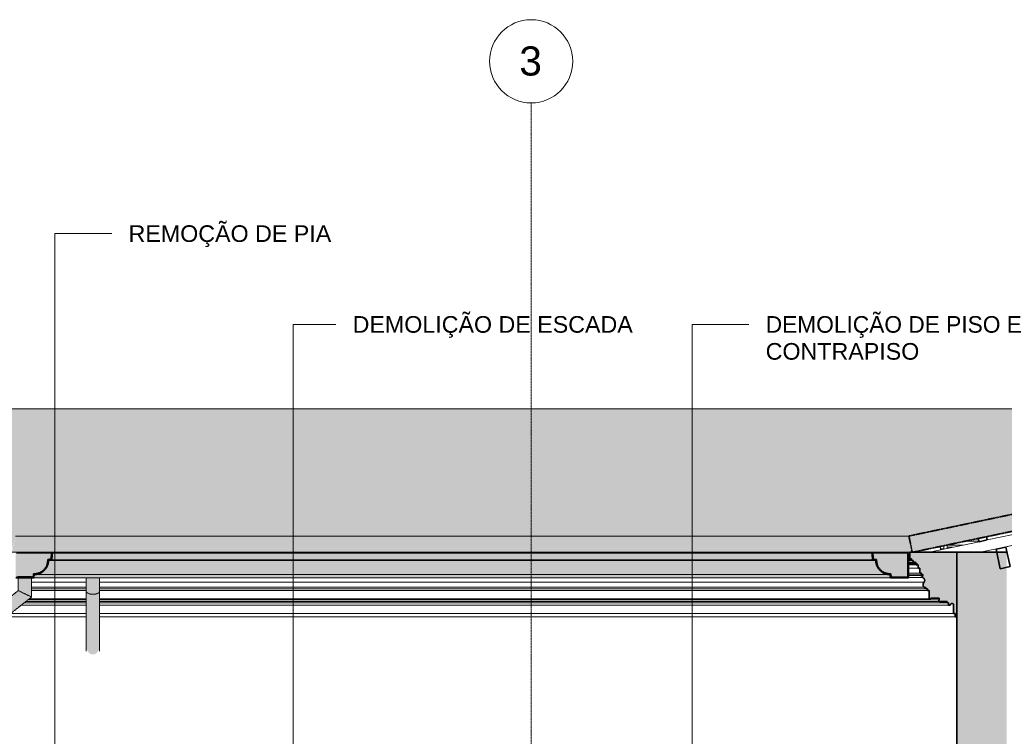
# Model space of a CAD drawing. Header units: millimetres. Extents: x -32613 to 52917, y -2150 to 8528.
# Tile 143 of 256: x 23960 to 29880, y 4221 to 8528. Entities that reach past the tile are written whole.
import ezdxf

# ---------------------------------------------------------------- set-up
doc = ezdxf.new("R2010")
doc.units = ezdxf.units.MM
doc.linetypes.add('_Tracejado médio', pattern=[4, 3, -1])
doc.linetypes.add('_Traço - ponto', pattern=[16, 12, -2, 0, -2])
for name, color, linetype, lineweight in [('A-GENM', 13, 'Continuous', 18), ('A-GLAZ-CWMG', 51, 'Continuous', 18), ('A-ROOF', 132, 'Continuous', 25), ('A-ROOF-MCUT', 132, 'Continuous', 70), ('A-ROOF-OTLN', 132, 'Continuous', 25), ('A-ROOF-PATT', 132, 'Continuous', 25), ('A-WALL', 113, 'Continuous', 25), ('A-WALL-PATT', 111, 'Continuous', 70), ('G-ANNO-TEXT', 231, 'Continuous', 9), ('S-GRID', 1, 'Continuous', 9), ('S-GRID-IDEN', 1, 'Continuous', 9)]:
    doc.layers.add(name, color=color, linetype=linetype, lineweight=lineweight)
doc.styles.add('Arial_2', font='arial.ttf', dxfattribs={"height": 175})
doc.styles.add('Arial_3', font='arial.ttf', dxfattribs={"height": 100})

# ---------------------------------------------------------------- blocks, each defined once
blk = doc.blocks.new('Generic Models 24 - Generic Models 24-3312760-CORTE B - MANTER _ DEMOLIR')
at = {"layer": 'A-GENM', "linetype": '_Tracejado médio'}
h = blk.add_hatch(color=41, dxfattribs=at)
h.paths.add_polyline_path([(7157.1, 5077.7), (7157.1, 5173.7), (7117.1, 5173.7), (7117.1, 5097), (7146.8, 5082.7)], flags=0)
h.paths.add_polyline_path([(7136.8, 5178.7), (7157.1, 5178.7), (7157.1, 5182.7), (7117.1, 5182.7), (7117.1, 5178.7), (7128.9, 5178.7)], flags=0)
h = blk.add_hatch(color=41, dxfattribs=at)
h.paths.add_polyline_path([(7197.1, 5058.3), (7197, 5173.7), (7157.1, 5173.7), (7157.1, 5077.7), (7195.8, 5058.9)], flags=0)
h.paths.add_polyline_path([(7176.8, 5178.7), (7197.1, 5178.7), (7197.1, 5182.7), (7157.1, 5182.7), (7157.1, 5178.7), (7172.4, 5178.7)], flags=0)
for points in [[(7566.2, 5074.7), (7576.5, 5075.4), (7586.2, 5077.3), (7594.5, 5080.4), (7600.8, 5084.4), (7604.8, 5089.1), (7606.2, 5094.1), (7606.2, 5173.7), (7526.2, 5173.7), (7526.2, 5094.1), (7527.6, 5089.1), (7531.6, 5084.4), (7537.9, 5080.4), (7546.2, 5077.3), (7556.7, 5075.3)], [(6771.1, 4773.1), (7157.1, 5077.7), (7117.1, 5097), (6771.1, 4824.1), (6771.1, 4775.3)], [(7566.2, 4712.9), (7576.9, 4714.8), (7586.5, 4720.1), (7594.8, 4728.4), (7601.1, 4739.1), (7604.9, 4751.7), (7606.2, 4763.9), (7606.2, 5094.1), (7604.8, 5089.1), (7600.8, 5084.4), (7594.5, 5080.4), (7586.2, 5077.3), (7576.5, 5075.4), (7566.2, 5074.7), (7555.8, 5075.4), (7546.2, 5077.3), (7537.9, 5080.4), (7531.6, 5084.4), (7527.6, 5089.1), (7526.2, 5094.1), (7526.2, 4763.9), (7527.6, 4750.7), (7531.6, 4738.4), (7537.9, 4727.8), (7546.2, 4719.8), (7556.7, 4714.5), (7565.9, 4713)], [(6771.1, 4722.2), (7197.1, 5058.3), (7157.1, 5077.7), (6771.1, 4773.1), (6771.1, 4722.4)]]:
    blk.add_hatch(color=41, dxfattribs=at).paths.add_polyline_path(points, flags=0)
at = {"layer": 'A-GENM', "color": 30, "linetype": '_Tracejado médio'}
for p, q in [((7117.1, 5182.7), (7117.1, 5178.7)), ((7117.1, 5182.7), (7157.1, 5182.7)), ((7117.1, 5173.7), (7117.1, 5097)), ((7157.1, 5182.7), (7197.1, 5182.7)), ((7197.1, 5178.7), (7197.1, 5182.7)), ((7197.1, 5058.3), (7197.1, 5173.7)), ((7526.2, 5173.7), (7526.2, 5094.1)), ((7606.2, 5094.1), (7606.2, 5173.7)), ((7117.1, 5097), (6771.1, 4824.1)), ((7526.2, 5094.1), (7526.2, 4732.2)), ((7606.2, 4732.2), (7606.2, 5094.1)), ((6771.1, 4722.2), (7197.1, 5058.3))]:
    blk.add_line(p, q, dxfattribs=at)
for points, knots in [([(7117.1, 5097), (7117.1, 5097), (7118.1, 5096.6), (7122.1, 5094.6), (7127.5, 5092), (7132.7, 5089.5), (7138.5, 5086.7), (7146.7, 5082.7), (7153.6, 5079.4), (7157.1, 5077.7)], [0.5, 0.5, 0.5, 0.5, 0.5833333, 0.6666667, 0.75, 0.7916667, 0.8333333, 0.9166667, 1, 1, 1, 1]), ([(7526.2, 5094.1), (7526.2, 5092.4), (7527.1, 5089.1), (7530.5, 5085.1), (7534.4, 5082.3), (7539, 5079.7), (7546, 5077.1), (7555.7, 5075.2), (7566.2, 5074.5), (7576.7, 5075.2), (7586.4, 5077.1), (7593.4, 5079.7), (7598, 5082.3), (7601.9, 5085.1), (7605.3, 5089.1), (7606.2, 5092.4), (7606.2, 5094.1)], [0, 0, 0, 0, 0.083333, 0.166667, 0.208333, 0.25, 0.333333, 0.416667, 0.5, 0.583333, 0.666667, 0.75, 0.791667, 0.833333, 0.916667, 1, 1, 1, 1]), ([(7157.1, 5077.7), (7160.6, 5075.9), (7167.6, 5072.6), (7175.7, 5068.6), (7181.6, 5065.8), (7186.8, 5063.3), (7192.2, 5060.7), (7196.2, 5058.7), (7197.1, 5058.3), (7197.1, 5058.3)], [0, 0, 0, 0, 0.0833333, 0.1666667, 0.2083333, 0.25, 0.3333333, 0.4166667, 0.5, 0.5, 0.5, 0.5])]:
    blk.add_open_spline(points, degree=3, knots=knots, dxfattribs=at)
blk = doc.blocks.new('Rectangular Mullion - 2x5 cm-4253632-CORTE B - MANTER _ DEMOLIR')
at = {"layer": 'A-GLAZ-CWMG'}
for p, q in [((6731.1, 5394.7), (6731.1, 5414.2)), ((6809.3, 5394.7), (6731.1, 5394.7)), ((12893.1, 5394.7), (12814.1, 5394.7))]:
    blk.add_line(p, q, dxfattribs=at)
blk = doc.blocks.new('Rectangular Mullion - 2x5 cm-4253634-CORTE B - MANTER _ DEMOLIR')
at = {"layer": 'A-GLAZ-CWMG', "lineweight": 35}
for p, q in [((12938.7, 5420.9), (12889.8, 5410.6)), ((12889.8, 5410.6), (12893.9, 5391)), ((12893.9, 5391), (12942.8, 5401.3)), ((12942.8, 5401.3), (12938.7, 5420.9))]:
    blk.add_line(p, q, dxfattribs=at)
blk = doc.blocks.new('Rectangular Mullion - 2x5 cm-4253676-CORTE B - MANTER _ DEMOLIR')
at = {"layer": 'A-GLAZ-CWMG'}
for p, q in [((6346.8, 5490.8), (6346.8, 5510.3)), ((6425, 5490.8), (6346.8, 5490.8)), ((13330.9, 5490.8), (13271.6, 5490.8))]:
    blk.add_line(p, q, dxfattribs=at)
blk = doc.blocks.new('Rectangular Mullion - 2x5 cm-4253678-CORTE B - MANTER _ DEMOLIR')
at = {"layer": 'A-GLAZ-CWMG'}
for p, q in [((5962.5, 5586.8), (5962.5, 5606.4)), ((6040.7, 5586.8), (5962.5, 5586.8)), ((13768.6, 5586.8), (13729, 5586.8)), ((13822.1, 5586.8), (13819.7, 5586.8)), ((13822.1, 5606.4), (13822.1, 5586.8))]:
    blk.add_line(p, q, dxfattribs=at)
blk = doc.blocks.new('Rectangular Mullion - 2x5 cm-4253680-CORTE B - MANTER _ DEMOLIR')
at = {"layer": 'A-GLAZ-CWMG'}
for p, q in [((5578.2, 5682.9), (5578.2, 5702.4)), ((14279.6, 5702.4), (14279.6, 5682.9)), ((5656.4, 5682.9), (5578.2, 5682.9)), ((14187.5, 5682.9), (14186.5, 5682.9)), ((14279.6, 5682.9), (14257.5, 5682.9))]:
    blk.add_line(p, q, dxfattribs=at)
blk = doc.blocks.new('Rectangular Mullion - 4x6_3-3931064-CORTE B - MANTER _ DEMOLIR')
at = {"layer": 'A-GLAZ-CWMG'}
for p, q in [((12662.5, 5362.9), (12662.5, 5347.5)), ((12662.5, 5347.5), (12662.5, 5342.4)), ((12682.5, 5347.5), (12662.5, 5347.5)), ((12682.5, 5347.5), (12682.5, 5367.1)), ((12686.8, 5347.5), (12682.5, 5347.5)), ((12702.5, 5350.8), (12702.5, 5371.3))]:
    blk.add_line(p, q, dxfattribs=at)
blk = doc.blocks.new('Rectangular Mullion - 4x6_3-3931220-CORTE B - MANTER _ DEMOLIR')
at = {"layer": 'A-GLAZ-CWMG'}
for p, q in [((15574.3, 5953.9), (15959.6, 6034.8)), ((12903.6, 5328.7), (15959, 5970.3)), ((15135.7, 5861.8), (15525.4, 5943.6)), ((14697.1, 5769.7), (15086.8, 5851.5)), ((14258.6, 5677.6), (14648.2, 5759.4)), ((13820, 5585.5), (14209.6, 5667.3)), ((13381.4, 5493.4), (13771.1, 5575.2)), ((12942.8, 5401.3), (13332.5, 5483.1)), ((12597.1, 5328.7), (12893.9, 5391)), ((12517.2, 5247.6), (12514.1, 5262.4)), ((12517.2, 5247.6), (12527.1, 5249.6))]:
    blk.add_line(p, q, dxfattribs=at)
blk = doc.blocks.new('Rectangular Mullion - 6x12 cm-4090282-CORTE B - MANTER _ DEMOLIR')
at = {"layer": 'A-GLAZ-CWMG'}
for p, q in [((6527.5, 5465.1), (6445.1, 5465.1)), ((6562.7, 5452.4), (6496, 5452.4)), ((13170.8, 5452.4), (13088.9, 5452.4)), ((13170.8, 5465.1), (13149.5, 5465.1)), ((13246.7, 5465.1), (13210.8, 5465.1)), ((13502.5, 5452.4), (13492.7, 5452.4)), ((13514.8, 5457), (13514.8, 5455))]:
    blk.add_line(p, q, dxfattribs=at)
blk = doc.blocks.new('Rectangular Mullion - 6x12 cm-4082020-CORTE B - MANTER _ DEMOLIR')
at = {"layer": 'A-GLAZ-CWMG'}
for p, q in [((6623.5, 5355.6), (6623.5, 5328.7)), ((6904.9, 5370.8), (6822.5, 5370.8)), ((6955.8, 5358.1), (6873.4, 5358.1)), ((12662.5, 5358.1), (12639.7, 5358.1)), ((12797.5, 5370.8), (12702.5, 5370.8)), ((12736.9, 5358.1), (12702.5, 5358.1)), ((13053.3, 5358.1), (13043.5, 5358.1)), ((13065.5, 5362.7), (13065.5, 5360.6))]:
    blk.add_line(p, q, dxfattribs=at)
blk = doc.blocks.new('Rectangular Mullion - 6x12 cm-4252868-CORTE B - MANTER _ DEMOLIR')
at = {"layer": 'A-GLAZ-CWMG', "lineweight": 35}
for p, q in [((13055.9, 5358.6), (12997.2, 5346.3)), ((12997.2, 5346.3), (13021.8, 5228.8)), ((13080.6, 5241.2), (13055.9, 5358.6)), ((13021.8, 5228.8), (13080.6, 5241.2))]:
    blk.add_line(p, q, dxfattribs=at)
blk = doc.blocks.new('ORNAMENTO SUPERIOR - ORNAMENTO SUPERIOR-4323885-CORTE B - MANTER _ DEMOLIR')
at = {"layer": 'A-GENM'}
for p, q in [((7054.9, 5328.7), (12477.1, 5328.7)), ((12477.1, 5287.4), (12470.7, 5287.4)), ((12487.1, 5282.4), (12470.7, 5282.4)), ((12492.1, 5277.4), (12470.7, 5277.4)), ((12497.1, 5267.4), (12470.7, 5267.4)), ((12512.1, 5262.4), (12470.7, 5262.4)), ((12515.2, 5257.4), (12470.7, 5257.4)), ((12516.2, 5252.4), (12470.7, 5252.4)), ((12527.1, 5232.4), (12470.7, 5232.4)), ((12537.1, 5202.4), (12470.7, 5202.4)), ((12547.1, 5192.4), (12470.7, 5192.4)), ((12470.7, 5187.4), (12557.1, 5187.4)), ((12470.7, 5176.7), (12543.4, 5176.7)), ((7197.1, 5147.5), (7526.2, 5147.5)), ((7526.2, 5116.7), (7197.1, 5116.7)), ((7526.2, 5106.7), (7197.1, 5106.7)), ((7526.2, 5096.7), (7197.1, 5096.7)), ((7606.2, 5147.5), (12563.9, 5147.5)), ((12563.3, 5116.7), (7606.2, 5116.7)), ((12573.3, 5106.7), (7606.2, 5106.7)), ((12583.3, 5096.7), (7606.2, 5096.7)), ((7176.1, 5041.7), (7526.2, 5041.7)), ((7526.2, 5046.7), (7182.4, 5046.7)), ((12593.3, 5046.7), (7606.2, 5046.7)), ((7606.2, 5041.7), (12653.3, 5041.7)), ((12603.4, 5046.7), (12603.4, 5051.7)), ((7526.2, 5008.7), (7134.3, 5008.7)), ((7526.2, 5023.7), (7153.3, 5023.7)), ((7163.4, 5031.7), (7526.2, 5031.7)), ((7606.2, 5031.7), (12657.4, 5031.7)), ((12703.3, 5023.7), (7606.2, 5023.7)), ((12711.3, 5008.7), (7606.2, 5008.7)), ((7526.2, 4938.7), (7045.5, 4938.7)), ((7526.2, 4958.7), (7070.9, 4958.7)), ((12741.3, 4958.7), (7606.2, 4958.7)), ((12751.3, 4938.7), (7606.2, 4938.7))]:
    blk.add_line(p, q, dxfattribs=at)
for centre, radius, start, end in [((12580.3, 5131.7), 22.6, 137.32399, 177.34872), ((12580.3, 5131.7), 22.6, 180.30145, 220.27804), ((12657.5, 5037.5), 5.84, 137.80911, 199.00155), ((12657.5, 5037.5), 5.84, 204.12959, 270)]:
    blk.add_arc(centre, radius, start, end, dxfattribs=at)
for points, knots in [([(12653.2, 5041.4), (12653, 5041.2), (12652.5, 5040.5), (12651.9, 5039.3), (12651.7, 5038.4), (12651.7, 5038)], [0.0241302, 0.0241302, 0.0241302, 0.0241302, 0.1, 0.2, 0.3, 0.3, 0.3, 0.3]), ([(12653.7, 5033.1), (12653.9, 5032.9), (12654.3, 5032.6), (12654.9, 5032.3), (12655.5, 5032), (12656.4, 5031.7), (12657.1, 5031.7), (12657.5, 5031.7)], [0.7, 0.7, 0.7, 0.7, 0.75, 0.8, 0.85, 0.9, 1, 1, 1, 1])]:
    blk.add_open_spline(points, degree=3, knots=knots, dxfattribs=at)
blk = doc.blocks.new('Grid - Head Grid-11506-CORTE B - MANTER _ DEMOLIR')
at = {"layer": 'S-GRID-IDEN'}
blk.add_circle((29896.1, 8278.5), 250, dxfattribs=at)

msp = doc.modelspace()

# ---------------------------------------------------------------- hatches: boundary and pattern name
at = {"layer": 'A-ROOF'}
msp.add_hatch(color=254, dxfattribs=at).paths.add_polyline_path([(26620.183, 5328.765), (29326.684, 5328.876), (29306.485, 5425.061), (23934.434, 5425.061), (23913.542, 5328.765), (26543.315, 5328.765)], flags=0)
at = {"layer": 'A-ROOF-OTLN'}
h = msp.add_hatch(color=254, dxfattribs=at)
h.paths.add_polyline_path([(29300.052, 5178.653), (29300.052, 5322.593), (23940.867, 5322.593), (23940.867, 5178.653), (23951.482, 5178.653), (23951.482, 5182.655), (24031.482, 5182.655), (24031.482, 5178.653), (24040.17, 5178.653), (24043.662, 5198.457), (24070.333, 5201.552), (24094.506, 5213.238), (24113.498, 5232.218), (24125.241, 5256.736), (24128.313, 5283.052), (24148.327, 5286.581), (24151.466, 5322.464), (29089.491, 5322.028), (29092.592, 5286.581), (29112.606, 5283.052), (29115.718, 5256.384), (29127.42, 5232.218), (29146.412, 5213.238), (29170.939, 5201.511), (29197.257, 5198.457), (29200.749, 5178.653), (29233.671, 5178.653)], flags=0)
h.paths.add_polyline_path([(29193.08, 5193.349), (29170.586, 5196.409), (29170.939, 5196.263)], flags=0)
h.paths.add_polyline_path([(24047.838, 5193.349), (24070.333, 5196.409), (24069.979, 5196.854), (24066.243, 5196.263)], flags=0)
h.paths.add_polyline_path([(29161.328, 5200.242), (29146.412, 5207.791), (29150.306, 5204.806), (29156.803, 5202.115)], flags=0)
h.paths.add_polyline_path([(24079.591, 5200.242), (24090.613, 5204.806), (24094.506, 5207.838), (24083.562, 5202.265)], flags=0)
h.paths.add_polyline_path([(29138.988, 5213.486), (29127.67, 5224.796), (29132.585, 5218.396)], flags=0)
h.paths.add_polyline_path([(24101.931, 5213.486), (24108.334, 5218.396), (24113.248, 5224.796), (24106.844, 5218.396)], flags=0)
h.paths.add_polyline_path([(29122.112, 5232.035), (29114.413, 5247.127), (29118.984, 5236.108), (29121.971, 5232.218)], flags=0)
h.paths.add_polyline_path([(24118.807, 5232.035), (24121.935, 5236.108), (24126.505, 5247.127), (24118.9, 5232.218)], flags=0)
h.paths.add_polyline_path([(29111.387, 5254.423), (29109.934, 5260.472), (29110.574, 5256.384)], flags=0)
h.paths.add_polyline_path([(24129.531, 5254.423), (24130.491, 5256.736), (24130.491, 5260.458), (24129.843, 5256.384)], flags=0)
for points in [[(26620.183, 5193.349), (29193.08, 5193.349), (29170.586, 5196.409), (29150.306, 5204.806), (29146.23, 5207.931), (29142.795, 5209.681), (29138.988, 5213.486), (29132.585, 5218.396), (29127.42, 5225.046), (29123.863, 5228.6), (29121.971, 5232.218), (29118.984, 5236.108), (29110.428, 5256.736), (29107.5, 5278.876), (24133.419, 5278.876), (24130.345, 5256.384), (24121.935, 5236.108), (24118.807, 5232.035), (24117.055, 5228.6), (24113.248, 5224.796), (24108.334, 5218.396), (24101.684, 5213.238), (24098.124, 5209.681), (24094.506, 5207.791), (24090.613, 5204.806), (24069.979, 5196.263), (24047.838, 5193.349), (26543.315, 5193.349)], [(24133.419, 5278.876), (29107.5, 5278.876), (29087.945, 5282.324), (24152.973, 5282.324), (24148.327, 5281.504)], [(24156.447, 5282.324), (29087.945, 5282.324), (29084.471, 5322.028), (24156.447, 5322.028), (24152.973, 5282.324)], [(26927.652, 5173.653), (29196.553, 5173.653), (29193.08, 5193.349), (24047.838, 5193.349), (24044.365, 5173.653), (26773.917, 5173.653)]]:
    msp.add_hatch(color=254, dxfattribs=at).paths.add_polyline_path(points, flags=0)
at = {"layer": 'A-ROOF-PATT', "lineweight": 18}
h = msp.add_hatch(color=21, dxfattribs=at)
h.paths.add_polyline_path([(35958.263, 5328.7), (35980.459, 5425.206), (32795.483, 6157.751), (29306.485, 5425.061), (29326.707, 5328.765), (29335.037, 5328.876), (32794.507, 6055.365), (35953.918, 5328.7)], flags=0)
h.paths.add_polyline_path([(23907.309, 5328.765), (23910.387, 5328.876), (23934.434, 5425.061), (18802.37, 6708.077), (14050.459, 5425.061), (14076.459, 5328.765), (14077.439, 5328.765), (18803.338, 6604.758), (23906.864, 5328.876)], flags=0)
at = {"layer": 'A-ROOF-PATT'}
msp.add_hatch(color=254, dxfattribs=at).paths.add_polyline_path([(26927.652, 5425.061), (29306.485, 5425.061), (32944.883, 6189.125), (20878.179, 6189.125), (23934.434, 5425.061), (26773.917, 5425.061)], flags=0)
at = {"layer": 'A-ROOF-PATT', "lineweight": 18}
h = msp.add_hatch(color=21, dxfattribs=at)
h.paths.add_polyline_path([(23935.867, 5173.653), (24044.365, 5173.653), (24047.838, 5193.349), (24074.274, 5197.534), (24098.124, 5209.681), (24117.055, 5228.6), (24129.217, 5252.443), (24133.419, 5278.876), (24152.973, 5282.324), (24156.447, 5322.028), (24151.466, 5322.464), (24148.327, 5286.581), (24128.313, 5283.052), (24125.2, 5256.384), (24113.498, 5232.218), (24094.506, 5213.238), (24070.333, 5201.552), (24043.662, 5198.457), (24040.17, 5178.653), (23940.867, 5178.653), (23940.867, 5322.593), (23935.867, 5322.593), (23935.867, 5192.067)], flags=0)
h.paths.add_polyline_path([(29233.671, 5173.653), (29305.052, 5173.653), (29305.052, 5322.593), (29300.052, 5322.593), (29300.052, 5178.653), (29200.749, 5178.653), (29197.257, 5198.457), (29170.586, 5201.552), (29146.412, 5213.238), (29127.42, 5232.218), (29115.718, 5256.384), (29112.606, 5283.052), (29092.592, 5286.581), (29089.452, 5322.464), (29084.471, 5322.028), (29087.945, 5282.324), (29107.5, 5278.876), (29111.702, 5252.443), (29123.863, 5228.6), (29142.795, 5209.681), (29166.645, 5197.534), (29193.08, 5193.349), (29196.553, 5173.653)], flags=0)
h.paths.add_polyline_path([(36074.86, 5173.798), (36090.391, 5173.798), (36093.864, 5193.494), (36120.3, 5197.679), (36144.149, 5209.826), (36163.081, 5228.746), (36175.242, 5252.588), (36179.444, 5279.021), (36198.999, 5282.469), (36202.473, 5322.173), (36197.492, 5322.609), (36194.352, 5286.726), (36174.339, 5283.198), (36171.226, 5256.529), (36159.524, 5232.363), (36140.532, 5213.384), (36116.358, 5201.698), (36089.688, 5198.603), (36086.196, 5178.798), (35986.893, 5178.798), (35986.893, 5322.738), (35981.893, 5322.738), (35981.893, 5173.798), (35997.993, 5173.798)], flags=0)
at = {"layer": 'A-WALL-PATT', "lineweight": 18}
for points in [[(29595.614, 4938.654), (29595.614, 5328.7), (29311.485, 5328.7), (29311.485, 5287.389), (29321.485, 5287.389), (29321.485, 5282.389), (29326.485, 5282.389), (29326.485, 5277.389), (29331.485, 5277.389), (29331.485, 5267.389), (29346.485, 5267.389), (29346.485, 5262.389), (29351.485, 5262.389), (29351.485, 5257.389), (29356.485, 5257.389), (29356.485, 5252.389), (29361.485, 5252.389), (29361.485, 5232.389), (29371.485, 5232.389), (29371.485, 5202.389), (29381.485, 5202.389), (29381.485, 5192.389), (29391.485, 5192.067), (29391.485, 5187.389), (29377.791, 5176.69), (29392.608, 5174.438), (29401.204, 5162.161), (29398.252, 5147.468), (29391.871, 5132.186), (29397.614, 5116.654), (29407.614, 5116.654), (29407.614, 5106.654), (29417.614, 5106.654), (29417.614, 5096.654), (29427.614, 5096.654), (29427.614, 5046.654), (29437.614, 5046.654), (29437.614, 5051.654), (29487.614, 5051.654), (29489.551, 5046.654), (29487.614, 5041.654), (29486.306, 5035.28), (29491.709, 5031.654), (29537.614, 5031.654), (29537.614, 5023.654), (29545.614, 5023.654), (29545.614, 5008.654), (29555.614, 5008.654), (29560.32, 5017.638), (29570.459, 5017.888), (29575.602, 5009.147), (29575.602, 4958.654), (29585.614, 4958.654), (29585.614, 4938.654)], [(29895.459, 3163.6), (29895.459, 5328.7), (29595.459, 5328.7), (29595.459, 3163.6)]]:
    msp.add_hatch(color=21, dxfattribs=at).paths.add_polyline_path(points, flags=0)

# ---------------------------------------------------------------- linework, layer by layer
at = {"layer": 'A-ROOF', "color": 30, "linetype": '_Tracejado médio', "lineweight": 18}
for p, q in [((20878.179, 6189.125), (32944.883, 6189.125)), ((23934.434, 5425.061), (29306.485, 5425.061)), ((23910.359, 5328.765), (29326.707, 5328.765))]:
    msp.add_line(p, q, dxfattribs=at)
at = {"layer": 'A-ROOF', "color": 40, "linetype": '_Tracejado médio', "lineweight": 35}
for p, q in [((32795.483, 6157.751), (29306.485, 5425.061)), ((29334.508, 5328.765), (32794.507, 6055.365)), ((29306.485, 5425.061), (29326.707, 5328.765)), ((29326.707, 5328.765), (29334.508, 5328.765))]:
    msp.add_line(p, q, dxfattribs=at)
at = {"layer": 'A-ROOF-MCUT', "color": 40, "linetype": '_Tracejado médio', "lineweight": 35}
for p, q in [((24148.327, 5286.581), (24128.313, 5283.052)), ((24133.419, 5278.876), (24152.973, 5282.324)), ((24151.466, 5322.464), (24148.327, 5286.581)), ((24156.447, 5322.028), (24151.466, 5322.464)), ((24152.973, 5282.324), (24156.447, 5322.028)), ((29089.452, 5322.464), (29084.471, 5322.028)), ((29084.471, 5322.028), (29087.945, 5282.324)), ((29087.945, 5282.324), (29107.5, 5278.876)), ((29092.592, 5286.581), (29089.452, 5322.464)), ((29112.606, 5283.052), (29092.592, 5286.581)), ((29305.052, 5322.593), (29300.052, 5322.593)), ((29300.052, 5322.593), (29300.052, 5178.653)), ((29305.052, 5173.653), (29305.052, 5322.593)), ((23935.867, 5173.653), (24044.365, 5173.653)), ((24040.17, 5178.653), (23940.867, 5178.653)), ((24043.662, 5198.457), (24040.17, 5178.653)), ((24044.365, 5173.653), (24047.838, 5193.349)), ((29193.08, 5193.349), (29196.553, 5173.653)), ((29196.553, 5173.653), (29305.052, 5173.653)), ((29200.749, 5178.653), (29197.257, 5198.457)), ((29300.052, 5178.653), (29200.749, 5178.653))]:
    msp.add_line(p, q, dxfattribs=at)
for centre, radius, start, end in [((24047.838, 5278.929), 80.58, 267.0290805, 2.9329444), ((24047.838, 5278.929), 85.58, 270, 359.9639643), ((29193.08, 5278.929), 85.58, 180.0360357, 270), ((29193.08, 5278.929), 80.58, 177.0670556, 272.9709195)]:
    msp.add_arc(centre, radius, start, end, dxfattribs=at)
at = {"layer": 'A-ROOF-OTLN', "color": 30, "linetype": '_Tracejado médio', "lineweight": 18}
for p, q in [((29300.052, 5322.593), (23940.867, 5322.593)), ((29107.5, 5278.876), (24133.419, 5278.876)), ((29089.452, 5322.464), (24151.466, 5322.464)), ((29087.945, 5282.324), (24152.973, 5282.324)), ((29084.471, 5322.028), (24156.447, 5322.028)), ((29196.553, 5173.653), (24044.365, 5173.653)), ((24047.838, 5193.349), (29193.08, 5193.349)), ((29193.08, 5193.349), (24047.838, 5193.349))]:
    msp.add_line(p, q, dxfattribs=at)
for points, knots in [([(24129.804, 5254.321), (24130.045, 5255.122), (24132.315, 5263.109), (24133.414, 5271.41), (24133.419, 5278.876)], [0.814644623, 0.814644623, 0.814644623, 0.814644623, 0.833333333, 1, 1, 1, 1]), ([(29111.115, 5254.321), (29110.874, 5255.122), (29108.6, 5263.109), (29107.538, 5271.41), (29107.5, 5278.876)], [0.814644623, 0.814644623, 0.814644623, 0.814644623, 0.833333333, 1, 1, 1, 1]), ([(24095.739, 5214.132), (24094.427, 5213.162), (24092.958, 5212.144), (24091.458, 5211.176), (24091.327, 5211.092)], [0.5887160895, 0.5887160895, 0.5887160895, 0.5887160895, 0.625, 0.6284405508, 0.6284405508, 0.6284405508, 0.6284405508]), ([(24102.348, 5212.955), (24102.989, 5213.484), (24105.043, 5215.232), (24108.376, 5218.353), (24111.5, 5221.684), (24113.248, 5223.738), (24113.777, 5224.378)], [0.439780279, 0.439780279, 0.439780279, 0.439780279, 0.458333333, 0.5, 0.541666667, 0.560219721, 0.560219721, 0.560219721, 0.560219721]), ([(24119.225, 5231.729), (24120.172, 5233.161), (24123.056, 5237.794), (24125.502, 5242.937), (24127.093, 5246.612), (24127.194, 5246.847)], [0.628335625, 0.628335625, 0.628335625, 0.628335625, 0.666666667, 0.75, 0.755697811, 0.755697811, 0.755697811, 0.755697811]), ([(29121.692, 5231.729), (29120.744, 5233.161), (29117.863, 5237.794), (29115.426, 5242.937), (29113.834, 5246.612), (29113.733, 5246.847)], [0.628335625, 0.628335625, 0.628335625, 0.628335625, 0.666666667, 0.75, 0.755697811, 0.755697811, 0.755697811, 0.755697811]), ([(29138.562, 5212.955), (29137.918, 5213.484), (29135.856, 5215.232), (29132.541, 5218.353), (29129.442, 5221.684), (29127.689, 5223.738), (29127.158, 5224.378)], [0.439780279, 0.439780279, 0.439780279, 0.439780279, 0.458333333, 0.5, 0.541666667, 0.560219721, 0.560219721, 0.560219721, 0.560219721]), ([(29145.176, 5214.132), (29146.485, 5213.162), (29147.951, 5212.144), (29149.456, 5211.176), (29149.586, 5211.092)], [0.5887160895, 0.5887160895, 0.5887160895, 0.5887160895, 0.625, 0.6284405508, 0.6284405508, 0.6284405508, 0.6284405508]), ([(24047.838, 5193.349), (24051.571, 5193.349), (24059.036, 5193.838), (24067.197, 5195.461), (24071.593, 5196.708), (24072.395, 5196.948)], [0, 0, 0, 0, 0.083333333, 0.166666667, 0.185355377, 0.185355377, 0.185355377, 0.185355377]), ([(24073.981, 5202.708), (24073.382, 5202.502), (24071.264, 5201.8), (24069.117, 5201.21), (24067.569, 5200.818)], [0.771625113, 0.771625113, 0.771625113, 0.771625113, 0.7857142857, 0.8212235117, 0.8212235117, 0.8212235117, 0.8212235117]), ([(24079.867, 5199.569), (24080.104, 5199.664), (24082.068, 5200.467), (24085.702, 5202.113), (24090.512, 5204.682), (24093.561, 5206.567), (24094.994, 5207.513)], [0.244302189, 0.244302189, 0.244302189, 0.244302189, 0.25, 0.291666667, 0.333333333, 0.371664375, 0.371664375, 0.371664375, 0.371664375]), ([(29161.058, 5199.569), (29160.821, 5199.664), (29158.847, 5200.467), (29155.186, 5202.113), (29150.406, 5204.682), (29147.377, 5206.567), (29145.947, 5207.513)], [0.244302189, 0.244302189, 0.244302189, 0.244302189, 0.25, 0.291666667, 0.333333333, 0.371664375, 0.371664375, 0.371664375, 0.371664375]), ([(29166.93, 5202.708), (29167.532, 5202.502), (29169.661, 5201.8), (29171.82, 5201.21), (29173.369, 5200.818)], [0.771625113, 0.771625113, 0.771625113, 0.771625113, 0.7857142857, 0.8212235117, 0.8212235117, 0.8212235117, 0.8212235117]), ([(29193.08, 5193.349), (29189.264, 5193.349), (29181.75, 5193.838), (29173.709, 5195.461), (29169.335, 5196.708), (29168.536, 5196.948)], [0, 0, 0, 0, 0.083333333, 0.166666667, 0.185355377, 0.185355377, 0.185355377, 0.185355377])]:
    msp.add_open_spline(points, degree=3, knots=knots, dxfattribs=at)
for points in [[(24115.647, 5235.395), (24114.682, 5233.893), (24113.667, 5232.422), (24112.604, 5230.986)], [(24125.952, 5259.146), (24125.404, 5256.984), (24124.766, 5254.845), (24124.042, 5252.736)], [(29114.964, 5259.146), (29115.511, 5256.984), (29116.148, 5254.845), (29116.873, 5252.736)], [(29125.276, 5235.395), (29126.24, 5233.893), (29127.254, 5232.422), (29128.315, 5230.986)]]:
    msp.add_open_spline(points, degree=3, dxfattribs=at)
at = {"layer": 'A-WALL', "color": 40, "linetype": '_Tracejado médio', "lineweight": 35}
for p, q in [((29311.485, 5328.7), (29311.485, 5287.389)), ((29595.614, 5328.7), (29311.485, 5328.7)), ((29895.459, 5328.7), (29595.459, 5328.7)), ((29595.459, 5328.7), (29595.459, 3163.6)), ((29595.614, 4938.654), (29595.614, 5328.7)), ((29311.485, 5287.389), (29321.485, 5287.389)), ((29321.485, 5287.389), (29321.485, 5282.389)), ((29321.485, 5282.389), (29326.485, 5282.389)), ((29326.485, 5282.389), (29326.485, 5277.389)), ((29326.485, 5277.389), (29331.485, 5277.389)), ((29331.485, 5277.389), (29331.485, 5267.389)), ((29331.485, 5267.389), (29346.485, 5267.389)), ((29346.485, 5267.389), (29346.485, 5262.389)), ((29346.485, 5262.389), (29351.485, 5262.389)), ((29351.485, 5262.389), (29351.485, 5257.389)), ((29351.485, 5257.389), (29356.485, 5257.389)), ((29356.485, 5257.389), (29356.485, 5252.389)), ((29356.485, 5252.389), (29361.485, 5252.389)), ((29361.485, 5252.389), (29361.485, 5232.389)), ((29361.485, 5232.389), (29371.485, 5232.389)), ((29371.485, 5232.389), (29371.485, 5202.389)), ((29371.485, 5202.389), (29381.485, 5202.389)), ((29391.485, 5187.389), (29377.791, 5176.69)), ((29381.485, 5202.389), (29381.485, 5192.389)), ((29381.485, 5192.389), (29391.485, 5192.389)), ((29391.485, 5192.389), (29391.485, 5187.389)), ((29397.614, 5116.654), (29407.614, 5116.654)), ((29407.614, 5116.654), (29407.614, 5106.654)), ((29407.614, 5106.654), (29417.614, 5106.654)), ((29417.614, 5106.654), (29417.614, 5096.654)), ((29417.614, 5096.654), (29427.614, 5096.654)), ((29427.614, 5096.654), (29427.614, 5046.654)), ((29427.614, 5046.654), (29437.614, 5046.654)), ((29437.614, 5046.654), (29437.614, 5051.654)), ((29437.614, 5051.654), (29487.614, 5051.654)), ((29491.709, 5031.654), (29537.614, 5031.654)), ((29537.614, 5031.654), (29537.614, 5023.654)), ((29537.614, 5023.654), (29545.614, 5023.654)), ((29545.614, 5023.654), (29545.614, 5008.654)), ((29545.614, 5008.654), (29555.614, 5008.654)), ((29575.602, 5009.147), (29575.602, 4958.654)), ((29575.602, 4958.654), (29585.614, 4958.654)), ((29585.614, 4958.654), (29585.614, 4938.654)), ((29585.614, 4938.654), (29595.614, 4938.654))]:
    msp.add_line(p, q, dxfattribs=at)
for centre, radius, start, end in [((29382.57, 5158.262), 19.038, 325.4596763, 104.5403237), ((29414.482, 5131.718), 22.615, 135.8596613, 221.7664357), ((29491.709, 5037.493), 5.839, 134.540441, 270), ((29482.13, 5046.654), 7.421, 317.6422442, 42.3577558), ((29565.602, 5009.147), 10, 0, 182.8227132)]:
    msp.add_arc(centre, radius, start, end, dxfattribs=at)
at = {"layer": 'G-ANNO-TEXT', "color": 7}
for p, q in [((24172.032, 7242.747), (24513.13, 7242.747)), ((24172.032, 1282.195), (24172.032, 7242.747)), ((25604.641, 6696.991), (25860.463, 6696.991)), ((25604.641, 941.098), (25604.641, 6696.991)), ((28002.869, 6696.991), (28343.967, 6696.991)), ((28002.869, 463.562), (28002.869, 6696.991))]:
    msp.add_line(p, q, dxfattribs=at)
at = {"layer": 'S-GRID', "linetype": '_Traço - ponto'}
msp.add_line((27035.459, -2106.286), (27035.459, 8028.481), dxfattribs=at)

# ---------------------------------------------------------------- block references
at = {"layer": 'A-GENM'}
msp.add_blockref('ORNAMENTO SUPERIOR - ORNAMENTO SUPERIOR-4323885-CORTE B - MANTER _ DEMOLIR', (16834.344, 0), dxfattribs=at)
at = {"layer": 'A-GENM', "color": 30, "linetype": '_Tracejado médio'}
msp.add_blockref('Generic Models 24 - Generic Models 24-3312760-CORTE B - MANTER _ DEMOLIR', (16834.344, 0), dxfattribs=at)
at = {"layer": 'A-GLAZ-CWMG'}
for name in ['Rectangular Mullion - 4x6_3-3931220-CORTE B - MANTER _ DEMOLIR', 'Rectangular Mullion - 2x5 cm-4253680-CORTE B - MANTER _ DEMOLIR', 'Rectangular Mullion - 2x5 cm-4253678-CORTE B - MANTER _ DEMOLIR', 'Rectangular Mullion - 2x5 cm-4253676-CORTE B - MANTER _ DEMOLIR', 'Rectangular Mullion - 6x12 cm-4090282-CORTE B - MANTER _ DEMOLIR', 'Rectangular Mullion - 2x5 cm-4253632-CORTE B - MANTER _ DEMOLIR', 'Rectangular Mullion - 2x5 cm-4253634-CORTE B - MANTER _ DEMOLIR', 'Rectangular Mullion - 6x12 cm-4082020-CORTE B - MANTER _ DEMOLIR', 'Rectangular Mullion - 4x6_3-3931064-CORTE B - MANTER _ DEMOLIR', 'Rectangular Mullion - 6x12 cm-4252868-CORTE B - MANTER _ DEMOLIR']:
    msp.add_blockref(name, (16834.344, 0), dxfattribs=at)
at = {"layer": 'S-GRID-IDEN'}
msp.add_blockref('Grid - Head Grid-11506-CORTE B - MANTER _ DEMOLIR', (-2860.656, 0), dxfattribs=at)

# ---------------------------------------------------------------- texts
at = {"layer": 'G-ANNO-TEXT', "color": 7, "char_height": 100, "attachment_point": 1, "style": 'Arial_3'}
for s, insert, width in [('REMOÇÃO DE PIA', (24614.73, 7292.747), 1503.16406), ('DEMOLIÇÃO DE ESCADA', (25962.063, 6746.991), 2080.37906), ('DEMOLIÇÃO DE PISO E ', (28445.567, 6746.991), 1992.19344), ('CONTRAPISO', (28445.567, 6584.934), 1138.39625)]:
    msp.add_mtext(s, dxfattribs=dict(at, insert=insert, width=width))
at = {"layer": 'S-GRID-IDEN', "insert": (26964.148, 8367.853), "char_height": 175, "width": 168.35437, "attachment_point": 1, "style": 'Arial_2'}
msp.add_mtext('3', dxfattribs=at)

doc.saveas('drawing.dxf')
